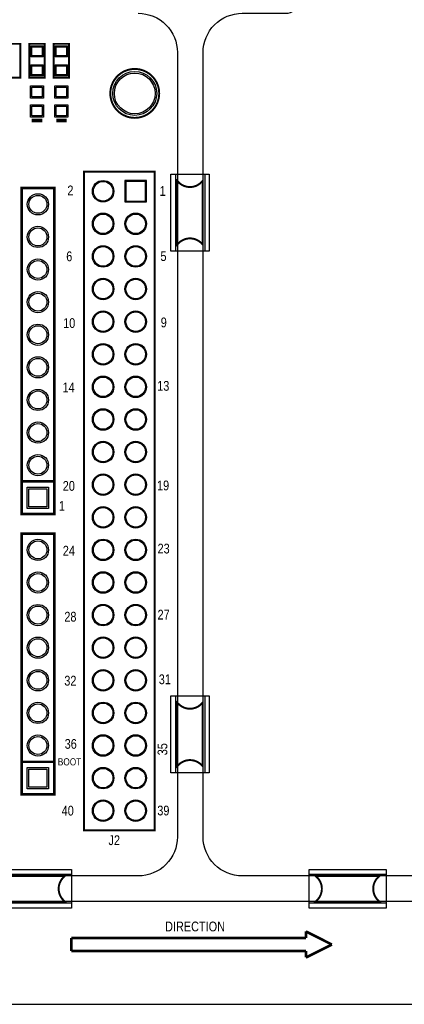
# Model space of a CAD drawing. Extents: x -155 to 465, y -138 to 308.
# Tile 5 of 10: x 58 to 88, y -10 to 67. Entities that reach past the tile are written whole.
import ezdxf

# ---------------------------------------------------------------- set-up
doc = ezdxf.new("R2010")
doc.units = 0
for name, color, linetype in [('BOARD_GEOMETRY_OUTLINE', 1, 'CONTINUOUS'), ('BOARD_GEOMETRY_SILKSCREEN_TOP', 2, 'CONTINUOUS'), ('PACKAGE_GEOMETRY_ASSEMBLY_TOP', 6, 'CONTINUOUS'), ('PACKAGE_GEOMETRY_SILKSCREEN_TOP', 5, 'CONTINUOUS'), ('PACKAGE_GEOMETRY_SOLDERMASK_TOP', 7, 'CONTINUOUS'), ('PIN_SOLDERMASK_TOP', 9, 'CONTINUOUS'), ('PIN_TOP', 8, 'CONTINUOUS')]:
    doc.layers.add(name, color=color, linetype=linetype)

msp = doc.modelspace()

# ---------------------------------------------------------------- linework, layer by layer
at = {"layer": 'BOARD_GEOMETRY_OUTLINE'}
for points in [[(138.951716, 0), (75.047856, 0, -0.414214), (71.999856, 3.048), (71.999856, 64.151002, -0.414214), (75.047856, 67.199002), (78.460854, 67.199002, 0.414214), (79.349854, 68.088002), (79.349854, 68.309998, 0.414214), (78.460854, 69.198998), (75.047856, 69.198998, -0.414214), (71.999856, 72.246998), (71.999856, 84.200746, -0.414214), (72.507856, 84.708746), (76.803758, 84.708746, -0.267995), (77.236828, 84.45881, 0.767117), (78.16977, 84.708746), (78.16977, 93.74886, 0.767296), (77.236828, 93.998796, -0.267939), (76.803758, 93.74886), (72.507856, 93.74886, -0.414214), (71.999856, 94.25686), (71.999856, 97.231708, -0.414214), (75.047856, 100.279708), (138.951716, 100.279708, -0.414214)], [(66.95186, 67.199002, -0.414214), (69.99986, 64.151002), (69.99986, 3.048, -0.414214), (66.95186, 0), (3.048, 0, -0.414214), (0, 3.048), (0, 64.151002, -0.414214), (3.048, 67.199002)]]:
    msp.add_lwpolyline(points, format="xyb", dxfattribs=at)
msp.add_lwpolyline([(0, -5.047996), (0, -6.95198, 0.414214), (3.048, -9.99998), (138.951716, -9.99998, 0.414214), (141.999716, -6.95198), (141.999716, -5.047996, 0.414214), (138.951716, -1.999996), (3.048, -1.999996, 0.414214)], format="xyb", close=True, dxfattribs=at)
at = {"layer": 'BOARD_GEOMETRY_SILKSCREEN_TOP', "const_width": 0.1524}
for points in [[(59.4614, 58.928), (58.6486, 58.928)], [(59.4614, 58.8518), (58.6486, 58.8518)], [(59.4614, 58.7756), (58.6486, 58.7756)], [(61.3664, 58.928), (60.5536, 58.928)], [(61.3664, 58.8518), (60.5536, 58.8518)], [(61.3664, 58.7756), (60.5536, 58.7756)], [(68.229988, 54.859936), (68.229988, 3.560064), (62.729872, 3.560064), (62.729872, 54.859936), (68.229988, 54.859936)]]:
    msp.add_lwpolyline(points, dxfattribs=at)
at = {"layer": 'PACKAGE_GEOMETRY_ASSEMBLY_TOP', "const_width": 0.1524}
for points in [[(57.752234, 64.477392), (57.752234, 62.1792), (56.547766, 62.1792), (56.547766, 64.8208), (57.752234, 64.8208), (57.752234, 64.477392)], [(59.657234, 64.477392), (59.657234, 62.1792), (58.452766, 62.1792), (58.452766, 64.8208), (59.657234, 64.8208), (59.657234, 64.477392)], [(61.562234, 64.477392), (61.562234, 62.1792), (60.357766, 62.1792), (60.357766, 64.8208), (61.562234, 64.8208), (61.562234, 64.477392)]]:
    msp.add_lwpolyline(points, dxfattribs=at)
at = {"layer": 'PACKAGE_GEOMETRY_SILKSCREEN_TOP', "const_width": 0.1524}
for points in [[(68.58, 60.96, 1), (64.77, 60.96, 1), (68.58, 60.96)], [(69.976492, 51.665124), (69.976492, 54.149244), (70.096634, 54.02961, 0.414167), (71.8566, 54.02961), (71.976996, 54.150006), (71.976996, 51.665124)], [(71.976996, 51.665124), (71.976996, 49.181004), (71.856854, 49.300638, 0.414167), (70.096888, 49.300638), (69.976492, 49.180242), (69.976492, 51.665124)], [(69.976492, 11.025124), (69.976492, 13.509244), (70.096634, 13.38961, 0.414167), (71.8566, 13.38961), (71.976996, 13.510006), (71.976996, 11.025124)], [(71.976996, 11.025124), (71.976996, 8.541004), (71.856854, 8.660638, 0.414167), (70.096888, 8.660638), (69.976492, 8.540242), (69.976492, 11.025124)], [(58.745374, -1.999996), (56.261254, -1.999996), (56.380888, -1.879854, 0.414167), (56.380888, -0.119888), (56.260492, 0.000508), (58.745374, 0.000508)], [(58.745374, 0.000508), (61.229494, 0.000508), (61.10986, -0.119634, 0.414167), (61.10986, -1.8796), (61.230256, -1.999996), (58.745374, -1.999996)], [(83.254342, -2.000504), (80.770222, -2.000504), (80.889856, -1.880362, 0.414167), (80.889856, -0.120396), (80.76946, 0), (83.254342, 0)], [(83.254342, 0), (85.738462, 0), (85.618828, -0.120142, 0.414167), (85.618828, -1.880108), (85.739224, -2.000504), (83.254342, -2.000504)]]:
    msp.add_lwpolyline(points, format="xyb", dxfattribs=at)
at = {"layer": 'PACKAGE_GEOMETRY_SILKSCREEN_TOP', "const_width": 0.2032}
for points in [[(57.85993, 28.19019), (57.85993, 53.59019), (60.39993, 53.59019), (60.39993, 28.19019), (57.85993, 28.19019)], [(57.85993, 30.73019), (60.39993, 30.73019)], [(57.85993, 6.35), (57.85993, 26.67), (60.39993, 26.67), (60.39993, 6.35), (57.85993, 6.35)], [(57.85993, 8.89), (60.39993, 8.89)], [(82.03692, -5.343652), (80.010508, -4.320794)], [(80.010508, -4.320794), (80.010508, -4.824984)], [(61.72708, -4.825746), (61.72708, -5.842508)], [(80.01127, -4.825746), (61.72708, -4.825746)], [(80.010508, -4.824984), (80.01127, -4.825746)], [(80.012286, -6.353556), (82.03692, -5.343652)], [(61.72708, -5.842508), (80.01127, -5.842508)], [(80.01127, -5.842508), (80.012286, -5.843524)], [(80.012286, -5.843524), (80.012286, -6.353556)]]:
    msp.add_lwpolyline(points, dxfattribs=at)
at = {"layer": 'PACKAGE_GEOMETRY_SOLDERMASK_TOP'}
for points in [[(69.476874, 54.665118), (72.476614, 54.665118), (72.476614, 48.66513), (69.476874, 48.66513)], [(69.87286, 48.66513), (69.87286, 54.665118), (72.126856, 54.665118), (72.126856, 48.66513)], [(69.476874, 14.025118), (72.476614, 14.025118), (72.476614, 8.02513), (69.476874, 8.02513)], [(69.87286, 8.02513), (69.87286, 14.025118), (72.126856, 14.025118), (72.126856, 8.02513)], [(61.745368, 0.500126), (61.745368, -2.499614), (55.74538, -2.499614), (55.74538, 0.500126)], [(55.74538, -2.126996), (55.74538, 0.127), (61.745368, 0.127), (61.745368, -2.126996)], [(80.254348, -2.500122), (80.254348, 0.499618), (86.254336, 0.499618), (86.254336, -2.500122)], [(80.254348, -2.126996), (80.254348, 0.127), (86.254336, 0.127), (86.254336, -2.126996)]]:
    msp.add_lwpolyline(points, close=True, dxfattribs=at)
at = {"layer": 'PIN_SOLDERMASK_TOP'}
for points in [[(58.5724, 64.6684), (59.5376, 64.6684), (59.5376, 63.8048), (58.5724, 63.8048)], [(60.4774, 64.6684), (61.4426, 64.6684), (61.4426, 63.8048), (60.4774, 63.8048)], [(58.5724, 63.1952), (59.5376, 63.1952), (59.5376, 62.3316), (58.5724, 62.3316)], [(60.4774, 63.1952), (61.4426, 63.1952), (61.4426, 62.3316), (60.4774, 62.3316)], [(58.547, 61.5442), (59.563, 61.5442), (59.563, 60.579), (58.547, 60.579)], [(60.452, 61.5442), (61.468, 61.5442), (61.468, 60.579), (60.452, 60.579)], [(58.547, 60.071), (59.563, 60.071), (59.563, 59.1058), (58.547, 59.1058)], [(60.452, 60.071), (61.468, 60.071), (61.468, 59.1058), (60.452, 59.1058)], [(67.58813, 54.1782), (65.91173, 54.1782), (65.91173, 52.5018), (67.58813, 52.5018)], [(59.95543, 28.63469), (58.30443, 28.63469), (58.30443, 30.28569), (59.95543, 30.28569)], [(59.95543, 6.7945), (58.30443, 6.7945), (58.30443, 8.4455), (59.95543, 8.4455)]]:
    msp.add_lwpolyline(points, close=True, dxfattribs=at)
for centre, radius in [((66.675, 60.96), 1.7145), ((64.20993, 53.34), 0.8382), ((59.12993, 52.32019), 0.8255), ((64.20993, 50.8), 0.8382), ((66.74993, 50.8), 0.8382), ((59.12993, 49.78019), 0.8255), ((64.20993, 48.26), 0.8382), ((66.74993, 48.26), 0.8382), ((59.12993, 47.24019), 0.8255), ((64.20993, 45.72), 0.8382), ((66.74993, 45.72), 0.8382), ((59.12993, 44.70019), 0.8255), ((64.20993, 43.18), 0.8382), ((66.74993, 43.18), 0.8382), ((59.12993, 42.16019), 0.8255), ((64.20993, 40.64), 0.8382), ((66.74993, 40.64), 0.8382), ((59.12993, 39.62019), 0.8255), ((64.20993, 38.1), 0.8382), ((66.74993, 38.1), 0.8382), ((59.12993, 37.08019), 0.8255), ((64.20993, 35.56), 0.8382), ((66.74993, 35.56), 0.8382), ((59.12993, 34.54019), 0.8255), ((64.20993, 33.02), 0.8382), ((66.74993, 33.02), 0.8382), ((59.12993, 32.00019), 0.8255), ((64.20993, 30.48), 0.8382), ((66.74993, 30.48), 0.8382), ((64.20993, 27.94), 0.8382), ((66.74993, 27.94), 0.8382), ((59.12993, 25.4), 0.8255), ((64.20993, 25.4), 0.8382), ((66.74993, 25.4), 0.8382), ((59.12993, 22.86), 0.8255), ((64.20993, 22.86), 0.8382), ((66.74993, 22.86), 0.8382), ((59.12993, 20.32), 0.8255), ((64.20993, 20.32), 0.8382), ((66.74993, 20.32), 0.8382), ((59.12993, 17.78), 0.8255), ((64.20993, 17.78), 0.8382), ((66.74993, 17.78), 0.8382), ((59.12993, 15.24), 0.8255), ((64.20993, 15.24), 0.8382), ((66.74993, 15.24), 0.8382), ((59.12993, 12.7), 0.8255), ((64.20993, 12.7), 0.8382), ((66.74993, 12.7), 0.8382), ((59.12993, 10.16), 0.8255), ((64.20993, 10.16), 0.8382), ((66.74993, 10.16), 0.8382), ((64.20993, 7.62), 0.8382), ((66.74993, 7.62), 0.8382), ((64.20993, 5.08), 0.8382), ((66.74993, 5.08), 0.8382)]:
    msp.add_circle(centre, radius, dxfattribs=at)
at = {"layer": 'PIN_TOP'}
for points in [[(58.6486, 64.5922), (59.4614, 64.5922), (59.4614, 63.881), (58.6486, 63.881)], [(60.5536, 64.5922), (61.3664, 64.5922), (61.3664, 63.881), (60.5536, 63.881)], [(58.6486, 63.119), (59.4614, 63.119), (59.4614, 62.4078), (58.6486, 62.4078)], [(60.5536, 63.119), (61.3664, 63.119), (61.3664, 62.4078), (60.5536, 62.4078)], [(58.6486, 61.4426), (59.4614, 61.4426), (59.4614, 60.6806), (58.6486, 60.6806)], [(60.5536, 61.4426), (61.3664, 61.4426), (61.3664, 60.6806), (60.5536, 60.6806)], [(58.6486, 59.9694), (59.4614, 59.9694), (59.4614, 59.2074), (58.6486, 59.2074)], [(60.5536, 59.9694), (61.3664, 59.9694), (61.3664, 59.2074), (60.5536, 59.2074)], [(67.51193, 54.102), (65.98793, 54.102), (65.98793, 52.578), (67.51193, 52.578)], [(59.82843, 28.76169), (58.43143, 28.76169), (58.43143, 30.15869), (59.82843, 30.15869)], [(59.82843, 6.9215), (58.43143, 6.9215), (58.43143, 8.3185), (59.82843, 8.3185)]]:
    msp.add_lwpolyline(points, close=True, dxfattribs=at)
for centre, radius in [((66.675, 60.96), 1.5875), ((64.20993, 53.34), 0.762), ((59.12993, 52.32019), 0.6985), ((64.20993, 50.8), 0.762), ((66.74993, 50.8), 0.762), ((59.12993, 49.78019), 0.6985), ((64.20993, 48.26), 0.762), ((66.74993, 48.26), 0.762), ((59.12993, 47.24019), 0.6985), ((64.20993, 45.72), 0.762), ((66.74993, 45.72), 0.762), ((59.12993, 44.70019), 0.6985), ((64.20993, 43.18), 0.762), ((66.74993, 43.18), 0.762), ((59.12993, 42.16019), 0.6985), ((64.20993, 40.64), 0.762), ((66.74993, 40.64), 0.762), ((59.12993, 39.62019), 0.6985), ((64.20993, 38.1), 0.762), ((66.74993, 38.1), 0.762), ((59.12993, 37.08019), 0.6985), ((64.20993, 35.56), 0.762), ((66.74993, 35.56), 0.762), ((59.12993, 34.54019), 0.6985), ((64.20993, 33.02), 0.762), ((66.74993, 33.02), 0.762), ((59.12993, 32.00019), 0.6985), ((64.20993, 30.48), 0.762), ((66.74993, 30.48), 0.762), ((64.20993, 27.94), 0.762), ((66.74993, 27.94), 0.762), ((59.12993, 25.4), 0.6985), ((64.20993, 25.4), 0.762), ((66.74993, 25.4), 0.762), ((59.12993, 22.86), 0.6985), ((64.20993, 22.86), 0.762), ((66.74993, 22.86), 0.762), ((59.12993, 20.32), 0.6985), ((64.20993, 20.32), 0.762), ((66.74993, 20.32), 0.762), ((59.12993, 17.78), 0.6985), ((64.20993, 17.78), 0.762), ((66.74993, 17.78), 0.762), ((59.12993, 15.24), 0.6985), ((64.20993, 15.24), 0.762), ((66.74993, 15.24), 0.762), ((59.12993, 12.7), 0.6985), ((64.20993, 12.7), 0.762), ((66.74993, 12.7), 0.762), ((59.12993, 10.16), 0.6985), ((64.20993, 10.16), 0.762), ((66.74993, 10.16), 0.762), ((64.20993, 7.62), 0.762), ((66.74993, 7.62), 0.762), ((64.20993, 5.08), 0.762), ((66.74993, 5.08), 0.762)]:
    msp.add_circle(centre, radius, dxfattribs=at)

# ---------------------------------------------------------------- texts
at = {"layer": 'BOARD_GEOMETRY_SILKSCREEN_TOP'}
for s, height, width, p in [('2', 0.762, 0.833333, (61.423296, 53.019198)), ('1', 0.762, 0.833333, (68.615814, 52.97805)), ('6', 0.762, 0.833333, (61.336936, 47.88789)), ('5', 0.762, 0.833333, (68.67779, 47.901606)), ('10', 0.762, 0.833333, (61.09462, 42.689018)), ('9', 0.762, 0.833333, (68.69938, 42.738802)), ('14', 0.762, 0.833333, (61.044582, 37.670994)), ('13', 0.762, 0.833333, (68.42506, 37.795454)), ('20', 0.762, 0.833333, (61.064902, 30.001972)), ('19', 0.762, 0.833333, (68.410074, 30.03804)), ('1', 0.762, 0.833333, (60.7695, 28.448)), ('24', 0.762, 0.833333, (61.069982, 24.955246)), ('23', 0.762, 0.833333, (68.451222, 25.121108)), ('27', 0.762, 0.833333, (68.451476, 19.973544)), ('28', 0.762, 0.833333, (61.189108, 19.812762)), ('32', 0.762, 0.833333, (61.185044, 14.82852)), ('31', 0.762, 0.833333, (68.543932, 14.938248)), ('36', 0.762, 0.833333, (61.214, 9.906)), ('BOOT', 0.5588, 0.863636, (60.6806, 8.6106)), ('40', 0.762, 0.833333, (60.98159, 4.704334)), ('39', 0.762, 0.833333, (68.430902, 4.714494)), ('J2', 0.762, 0.833333, (64.62903, 2.402586))]:
    msp.add_text(s, height=height, dxfattribs=dict(at, width=width)).set_placement(p)
at = {"layer": 'BOARD_GEOMETRY_SILKSCREEN_TOP', "width": 0.833333}
msp.add_text('35', height=0.762, rotation=90, dxfattribs=at).set_placement((69.215, 9.398))
at = {"layer": 'PACKAGE_GEOMETRY_SILKSCREEN_TOP', "width": 0.833667}
msp.add_text('DIRECTION', height=0.762, dxfattribs=at).set_placement((69.0372, -4.318))

doc.saveas('drawing.dxf')
